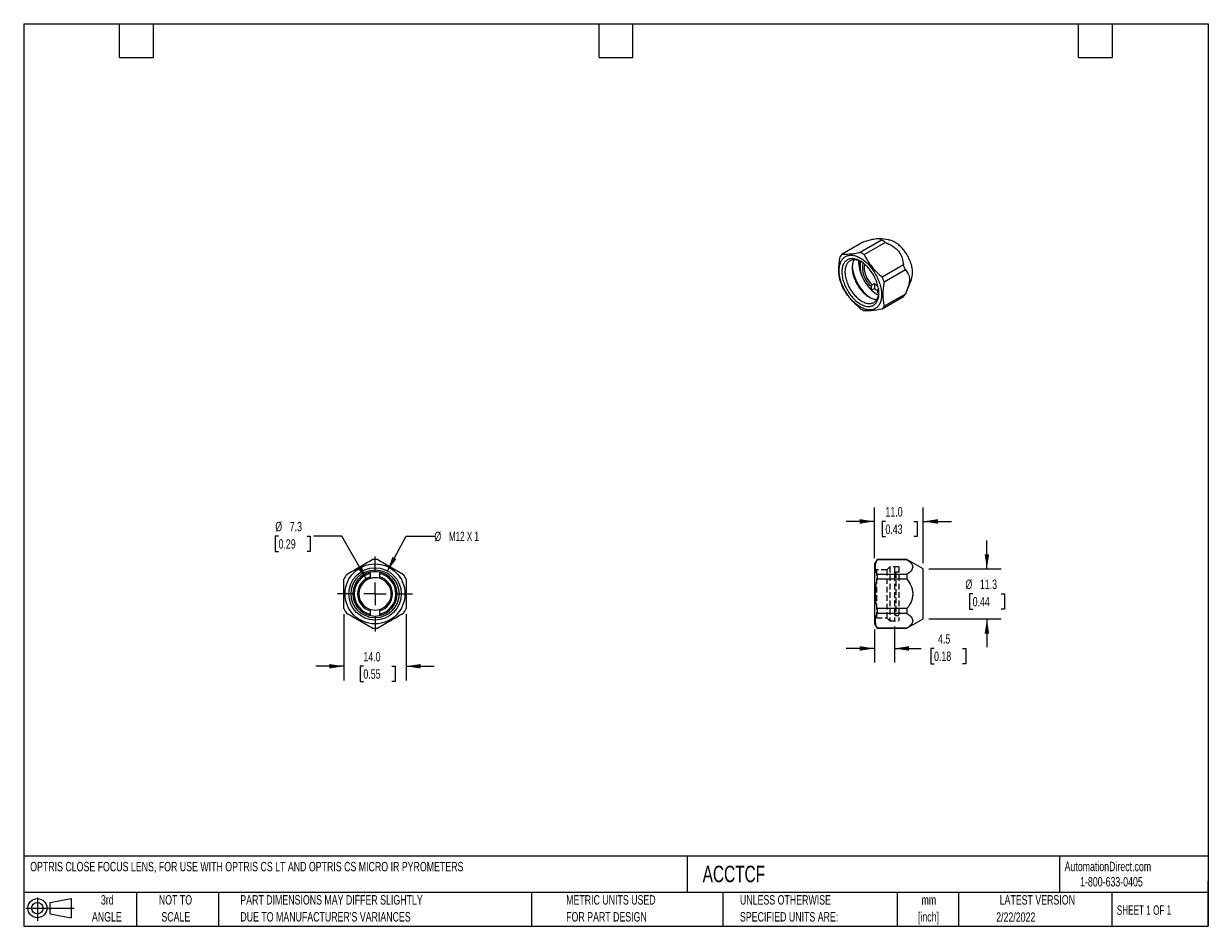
# Model space of a CAD drawing. Header units: millimetres. Extents: x 6 to 273, y 6 to 210.
import ezdxf

# ---------------------------------------------------------------- set-up
doc = ezdxf.new("R2010")
doc.units = ezdxf.units.MM
doc.linetypes.add('HIDDEN', pattern=[1.905, 1.27, -0.635])
for name, color, linetype in [('HIDDEN', 104, 'HIDDEN'), ('SLD-0', 179, 'Continuous'), ('TEXT', 140, 'Continuous')]:
    doc.layers.add(name, color=color, linetype=linetype)
doc.styles.add('SLDTEXTSTYLE0', font='TXT', dxfattribs={"width": 0.7})
doc.styles.add('SLDTEXTSTYLE1', font='TXT', dxfattribs={"width": 0.65})
doc.styles.add('SLDTEXTSTYLE2', font='TXT', dxfattribs={"width": 0.642857})
doc.dimstyles.new('SLDDIMSTYLE0', dxfattribs={"dimtxt": 2.158008, "dimasz": 3.302, "dimexe": 0, "dimexo": 0.0625, "dimgap": 0.539502, "dimtad": 0, "dimtih": 1, "dimtoh": 1, "dimrnd": 1e-09, "dimzin": 4, "dimdsep": 46, "dimtxsty": 'SLDTEXTSTYLE0', "dimsah": 1, "dimcen": 0.09, "dimadec": 0, "dimazin": 1, "dimtfac": 1, "dimtmove": 0, "dimatfit": 0, "dimfxl": 0, "dimfrac": 2, "dimtolj": 1, "dimtzin": 12, "dimarcsym": 0})
doc.dimstyles.new('SLDDIMSTYLE1', dxfattribs={"dimtxt": 2.158008, "dimasz": 3.302, "dimexe": 0, "dimexo": 0.0625, "dimgap": 0.539502, "dimtad": 0, "dimtih": 1, "dimtoh": 1, "dimrnd": 1e-09, "dimzin": 12, "dimdsep": 46, "dimtxsty": 'SLDTEXTSTYLE0', "dimsah": 1, "dimcen": 0, "dimadec": 0, "dimazin": 3, "dimtfac": 1, "dimtofl": 0, "dimtmove": 0, "dimatfit": 3, "dimfxl": 0, "dimfrac": 2, "dimtolj": 1, "dimtzin": 12, "dimarcsym": 0})
doc.dimstyles.new('SLDDIMSTYLE2', dxfattribs={"dimtxt": 2.158008, "dimasz": 3.302, "dimexe": 0, "dimexo": 0.0625, "dimgap": 0.539502, "dimtad": 0, "dimtih": 1, "dimtoh": 1, "dimrnd": 1e-09, "dimzin": 12, "dimdsep": 46, "dimtxsty": 'SLDTEXTSTYLE0', "dimsah": 1, "dimcen": 0, "dimadec": 0, "dimazin": 3, "dimtfac": 1, "dimtofl": 0, "dimtmove": 0, "dimatfit": 3, "dimfxl": 0, "dimfrac": 2, "dimtolj": 1, "dimtzin": 12, "dimarcsym": 0})
doc.dimstyles.new('SLDDIMSTYLE3', dxfattribs={"dimtxt": 2.158008, "dimasz": 3.302, "dimexe": 0, "dimexo": 0.0625, "dimgap": 0.539502, "dimtad": 0, "dimtih": 1, "dimtoh": 1, "dimrnd": 1e-09, "dimzin": 12, "dimdsep": 46, "dimtxsty": 'SLDTEXTSTYLE0', "dimsah": 1, "dimcen": 0.09, "dimadec": 0, "dimazin": 3, "dimtfac": 1, "dimtmove": 0, "dimatfit": 0, "dimfxl": 0, "dimfrac": 2, "dimtolj": 1, "dimtzin": 12, "dimarcsym": 0})

# ---------------------------------------------------------------- blocks, each defined once
blk = doc.blocks.new('Block11')
at = {"color": 7, "linetype": 'Continuous', "lineweight": 18}
for p, q in [((0, 2.88), (10.87, 2.88)), ((2.59, 5.31), (2.59, 0)), ((5.48, 4.17), (10.18, 5.03)), ((5.48, 1.6), (5.48, 4.17)), ((10.18, 5.03), (10.18, 0.73)), ((5.48, 1.6), (10.18, 0.73))]:
    blk.add_line(p, q, dxfattribs=at)
for radius in [2.15, 1.29]:
    blk.add_circle((2.59, 2.88), radius, dxfattribs=at)
blk = doc.blocks.new('Block12')
at = {"color": 7, "linetype": 'Continuous'}
blk.add_blockref('Block11', (0, 0), dxfattribs=at)
blk = doc.blocks.new('SW_NOTE_0')
at = {"layer": 'TEXT', "color": 0, "char_height": 2.117, "attachment_point": 2, "style": 'SLDTEXTSTYLE0'}
for s, insert in [('mm', (2.84, 2.73)), ('[inch]', (2.76, -1.09))]:
    blk.add_mtext(s, dxfattribs=dict(at, insert=insert))
blk = doc.blocks.new('SW_NOTE_0_1')
at = {"layer": 'TEXT', "color": 0, "char_height": 2.1167, "attachment_point": 1, "style": 'SLDTEXTSTYLE0'}
for s, insert in [('UNLESS OTHERWISE', (0, 2.73)), ('SPECIFIED UNITS ARE:', (0, -1.09))]:
    blk.add_mtext(s, dxfattribs=dict(at, insert=insert))
blk = doc.blocks.new('SW_NOTE_0_2')
at = {"layer": 'TEXT', "color": 0, "char_height": 2.1167, "attachment_point": 1, "style": 'SLDTEXTSTYLE0'}
for s, insert in [('PART DIMENSIONS MAY DIFFER SLIGHTLY', (0, 2.73)), ("DUE TO MANUFACTURER'S VARIANCES", (0, -1.09))]:
    blk.add_mtext(s, dxfattribs=dict(at, insert=insert))
blk = doc.blocks.new('SW_NOTE_0_3')
at = {"layer": 'TEXT', "color": 0, "char_height": 2.117, "attachment_point": 2, "style": 'SLDTEXTSTYLE0'}
for s, insert in [('NOT TO', (5.26, 2.73)), ('SCALE', (5.35, -1.09))]:
    blk.add_mtext(s, dxfattribs=dict(at, insert=insert))
blk = doc.blocks.new('SW_NOTE_0_4')
at = {"layer": 'TEXT', "color": 0, "char_height": 2.117, "attachment_point": 2, "style": 'SLDTEXTSTYLE0'}
for s, insert in [('3rd', (2.32, 2.73)), ('ANGLE', (2.22, -1.09))]:
    blk.add_mtext(s, dxfattribs=dict(at, insert=insert))
blk = doc.blocks.new('SW_NOTE_0_5')
at = {"layer": 'TEXT', "color": 0, "char_height": 2.1167, "attachment_point": 1, "style": 'SLDTEXTSTYLE0'}
for s, insert in [('METRIC UNITS USED', (0, 2.73)), ('FOR PART DESIGN', (0, -1.09))]:
    blk.add_mtext(s, dxfattribs=dict(at, insert=insert))
blk = doc.blocks.new('_D')
at = {"layer": 'SLD-0'}
for p, q in [((78.45, 76.59), (78.45, 61.72)), ((92.45, 76.59), (92.45, 61.72)), ((78.45, 64.89), (72.1, 64.89)), ((82.83, 64.89), (82.1, 64.89)), ((82.1, 64.89), (82.1, 61.46)), ((89.24, 64.89), (89.96, 64.89)), ((89.96, 64.89), (89.96, 61.46)), ((92.45, 64.89), (98.8, 64.89)), ((82.1, 61.46), (82.83, 61.46)), ((89.96, 61.46), (89.24, 61.46))]:
    blk.add_line(p, q, dxfattribs=at)
for points in [[(78.45, 64.89), (75.14, 65.4), (75.14, 64.38)], [(92.45, 64.89), (95.75, 64.38), (95.75, 65.4)]]:
    blk.add_solid(points, dxfattribs=at)
at = {"layer": 'SLD-0', "char_height": 2.117, "attachment_point": 1, "style": 'SLDTEXTSTYLE0'}
for s, insert in [('14.0', (82.83, 68.1)), ('0.55', (82.83, 64.19))]:
    blk.add_mtext(s, dxfattribs=dict(at, insert=insert))
blk = doc.blocks.new('_D_1')
at = {"layer": 'SLD-0'}
for p, q in [((88.25, 86.38), (92.46, 94.19)), ((92.46, 94.19), (98.81, 94.19))]:
    blk.add_line(p, q, dxfattribs=at)
blk.add_solid([(88.25, 86.38), (90.26, 89.04), (89.37, 89.53)], dxfattribs=at)
at = {"layer": 'SLD-0', "char_height": 2.117, "attachment_point": 1}
for s, insert, style in [('%%c', (98.81, 95.2), 'SLDTEXTSTYLE0'), ('M12 X 1', (102.07, 95.2), 'SLDTEXTSTYLE2')]:
    blk.add_mtext(s, dxfattribs=dict(at, insert=insert, style=style))
blk = doc.blocks.new('_D_2')
at = {"layer": 'SLD-0'}
for p, q in [((63.73, 94.19), (63, 94.19)), ((63, 94.19), (63, 90.76)), ((70.14, 94.19), (70.86, 94.19)), ((70.86, 94.19), (70.86, 90.76)), ((77.94, 94.19), (71.59, 94.19)), ((83.62, 84.35), (77.94, 94.19)), ((63, 90.76), (63.73, 90.76)), ((70.86, 90.76), (70.14, 90.76))]:
    blk.add_line(p, q, dxfattribs=at)
blk.add_arc((85.45, 81.19), 3.65, 93.2843, 161.0188, dxfattribs=at)
blk.add_solid([(83.62, 84.35), (82.41, 87.46), (81.53, 86.95)], dxfattribs=at)
at = {"layer": 'SLD-0', "char_height": 2.117, "attachment_point": 1, "style": 'SLDTEXTSTYLE0'}
for s, insert in [('%%c', (62.99, 97.4)), ('7.3', (66.25, 97.4)), ('0.29', (63.73, 93.49))]:
    blk.add_mtext(s, dxfattribs=dict(at, insert=insert))
blk = doc.blocks.new('SW_CENTERMARKSYMBOL_0')
at = {"layer": 'SLD-0', "color": 0}
for p, q in [((0, 5.08), (0, 8.44)), ((-5.08, 0), (-8.44, 0)), ((0, 0), (-2.54, 0)), ((0, 0), (0, 2.54)), ((0, 0), (0, -2.54)), ((0, 0), (2.54, 0)), ((5.08, 0), (8.44, 0)), ((0, -5.08), (0, -8.44))]:
    blk.add_line(p, q, dxfattribs=at)
blk = doc.blocks.new('_D_3')
at = {"layer": 'SLD-0'}
for p, q in [((197.88, 73.17), (197.88, 65.72)), ((202.38, 73.82), (202.38, 65.72)), ((197.88, 68.9), (191.53, 68.9)), ((202.38, 68.9), (208.38, 68.9)), ((211.31, 68.9), (210.58, 68.9)), ((210.58, 68.9), (210.58, 65.47)), ((217.72, 68.9), (218.44, 68.9)), ((218.44, 68.9), (218.44, 65.47)), ((210.58, 65.47), (211.31, 65.47)), ((218.44, 65.47), (217.72, 65.47))]:
    blk.add_line(p, q, dxfattribs=at)
for points in [[(197.88, 68.9), (194.58, 69.41), (194.58, 68.39)], [(202.38, 68.9), (205.69, 68.39), (205.69, 69.41)]]:
    blk.add_solid(points, dxfattribs=at)
at = {"layer": 'SLD-0', "char_height": 2.117, "attachment_point": 1, "style": 'SLDTEXTSTYLE0'}
for s, insert in [('4.5', (212.2, 72.11)), ('0.18', (211.31, 68.2))]:
    blk.add_mtext(s, dxfattribs=dict(at, insert=insert))
blk = doc.blocks.new('_D_4')
at = {"layer": 'SLD-0'}
for p, q in [((197.88, 89.21), (197.88, 100.67)), ((208.88, 88.09), (208.88, 100.67)), ((197.88, 97.5), (191.53, 97.5)), ((200.36, 97.5), (199.64, 97.5)), ((199.64, 97.5), (199.64, 94.07)), ((206.77, 97.5), (207.5, 97.5)), ((207.5, 97.5), (207.5, 94.07)), ((208.88, 97.5), (215.23, 97.5)), ((199.64, 94.07), (200.36, 94.07)), ((207.5, 94.07), (206.77, 94.07))]:
    blk.add_line(p, q, dxfattribs=at)
for points in [[(197.88, 97.5), (194.58, 98.01), (194.58, 96.99)], [(208.88, 97.5), (212.19, 96.99), (212.19, 98.01)]]:
    blk.add_solid(points, dxfattribs=at)
at = {"layer": 'SLD-0', "char_height": 2.117, "attachment_point": 1, "style": 'SLDTEXTSTYLE0'}
for s, insert in [('11.0', (200.36, 100.71)), ('0.43', (200.36, 96.8))]:
    blk.add_mtext(s, dxfattribs=dict(at, insert=insert))
blk = doc.blocks.new('_D_5')
at = {"layer": 'SLD-0'}
for p, q in [((223.21, 86.82), (223.21, 93.17)), ((210.15, 86.82), (226.38, 86.82)), ((220, 81.2), (219.27, 81.2)), ((219.27, 81.2), (219.27, 77.77)), ((226.41, 81.2), (227.14, 81.2)), ((227.14, 81.2), (227.14, 77.77)), ((219.27, 77.77), (220, 77.77)), ((227.14, 77.77), (226.41, 77.77)), ((210.15, 75.56), (226.38, 75.56)), ((223.21, 75.56), (223.21, 69.21))]:
    blk.add_line(p, q, dxfattribs=at)
for points in [[(223.21, 86.82), (223.71, 90.12), (222.7, 90.12)], [(223.21, 75.56), (222.7, 72.26), (223.71, 72.26)]]:
    blk.add_solid(points, dxfattribs=at)
at = {"layer": 'SLD-0', "char_height": 2.117, "attachment_point": 1, "style": 'SLDTEXTSTYLE0'}
for s, insert in [('%%c', (218.37, 84.41)), ('11.3', (221.63, 84.41)), ('0.44', (220, 80.5))]:
    blk.add_mtext(s, dxfattribs=dict(at, insert=insert))

msp = doc.modelspace()

# ---------------------------------------------------------------- linework, layer by layer
at = {"color": 7, "linetype": 'Continuous', "lineweight": 25}
for p, q in [((195.385, 160.456), (190.613, 157.701)), ((199.459, 160.82), (194.686, 158.065)), ((195.563, 157.559), (200.335, 160.314)), ((201.074, 160.873), (198.917, 161.167)), ((194.575, 155.269), (194.575, 155.024)), ((204.408, 155.247), (199.636, 152.492)), ((204.847, 154.118), (200.074, 151.363)), ((197.191, 149.764), (197.191, 150.394)), ((197.403, 150.77), (197.898, 151.056)), ((197.898, 149.922), (197.403, 149.636)), ((197.898, 151.056), (197.898, 149.922)), ((198.796, 149.916), (198.605, 149.577)), ((198.605, 149.577), (198.605, 148.948)), ((205.161, 149.4), (206.213, 151.972)), ((198.866, 148.804), (198.817, 148.82)), ((204.408, 148.063), (199.636, 145.308)), ((204.847, 148.686), (200.074, 145.931)), ((198.462, 88.937), (197.884, 87.937)), ((205.211, 88.937), (198.462, 88.937)), ((198.462, 88.937), (198.462, 88.912)), ((198.462, 88.912), (205.211, 88.912)), ((208.884, 86.816), (205.211, 88.937)), ((205.211, 88.937), (205.211, 88.912)), ((84.446, 85.008), (84.446, 85.779)), ((86.446, 85.779), (86.446, 85.008)), ((197.884, 87.937), (197.884, 74.437)), ((198.462, 85.586), (198.462, 84.513)), ((205.211, 85.586), (198.462, 85.586)), ((205.211, 85.586), (205.211, 84.513)), ((208.884, 81.187), (208.884, 86.816)), ((205.211, 84.513), (198.462, 84.513)), ((208.884, 75.557), (208.884, 81.187)), ((84.446, 76.594), (84.446, 77.365)), ((86.446, 77.365), (86.446, 76.594)), ((205.211, 77.861), (198.462, 77.861)), ((198.462, 77.861), (198.462, 76.787)), ((205.211, 77.861), (205.211, 76.787)), ((205.211, 76.787), (198.462, 76.787)), ((205.211, 73.437), (208.884, 75.557)), ((197.884, 74.437), (198.462, 73.437)), ((198.462, 73.461), (198.462, 73.437)), ((205.211, 73.461), (198.462, 73.461)), ((198.462, 73.437), (205.211, 73.437)), ((205.211, 73.461), (205.211, 73.437))]:
    msp.add_line(p, q, dxfattribs=at)
at = {"color": 104, "linetype": 'HIDDEN', "lineweight": 18}
msp.add_line((202.384, 87.287), (202.384, 75.087), dxfattribs=at)
at = {"color": 7, "linetype": 'Continuous', "lineweight": 25, "flags": 128}
for points in [[(206.475, 153.461), (206.469, 153.713), (206.451, 153.972), (206.422, 154.235), (206.382, 154.503), (206.33, 154.775), (206.266, 155.049), (206.192, 155.326), (206.107, 155.603), (206.011, 155.882), (205.905, 156.16), (205.789, 156.437), (205.663, 156.711), (205.528, 156.983), (205.384, 157.252), (205.232, 157.516), (205.071, 157.775), (204.903, 158.028), (204.728, 158.274), (204.546, 158.513), (204.359, 158.744), (204.166, 158.966), (203.968, 159.178), (203.765, 159.381), (203.559, 159.573), (203.35, 159.754), (203.138, 159.923), (202.925, 160.08), (202.71, 160.224), (202.494, 160.355), (202.279, 160.473), (202.064, 160.577), (201.85, 160.667), (201.639, 160.742), (201.429, 160.803), (201.223, 160.848), (201.074, 160.873)], [(189.943, 154.024), (189.949, 154.293), (189.967, 154.555), (189.996, 154.809), (190.036, 155.054), (190.088, 155.29), (190.152, 155.516), (190.227, 155.731), (190.312, 155.936), (190.409, 156.129), (190.516, 156.311), (190.633, 156.48), (190.76, 156.636), (190.897, 156.779), (191.043, 156.909), (191.198, 157.025), (191.362, 157.126), (191.534, 157.214), (191.714, 157.287), (191.901, 157.345), (192.095, 157.388), (192.296, 157.416), (192.502, 157.43), (192.714, 157.428), (192.931, 157.411), (193.152, 157.379), (193.377, 157.332), (193.605, 157.27), (193.836, 157.194), (194.069, 157.103), (194.303, 156.998), (194.539, 156.879), (194.775, 156.746), (195.011, 156.6), (195.246, 156.44), (195.48, 156.268), (195.712, 156.084), (195.942, 155.888), (196.169, 155.68), (196.392, 155.462), (196.611, 155.234), (196.825, 154.996), (197.034, 154.749), (197.238, 154.493), (197.435, 154.229), (197.626, 153.958), (197.809, 153.681), (197.985, 153.397), (198.153, 153.109), (198.313, 152.816), (198.464, 152.519), (198.605, 152.219), (198.737, 151.917), (198.859, 151.613), (198.972, 151.308), (199.073, 151.003), (199.164, 150.699), (199.244, 150.397), (199.314, 150.096), (199.371, 149.798), (199.418, 149.504), (199.453, 149.214), (199.476, 148.93), (199.488, 148.65), (199.488, 148.378), (199.476, 148.112), (199.453, 147.854), (199.418, 147.605), (199.371, 147.364), (199.314, 147.133), (199.244, 146.913), (199.164, 146.702), (199.073, 146.503), (198.972, 146.316), (198.859, 146.141), (198.737, 145.978), (198.605, 145.828), (198.464, 145.692), (198.313, 145.569), (198.153, 145.46), (197.985, 145.366), (197.809, 145.285), (197.626, 145.22), (197.435, 145.169), (197.238, 145.133), (197.034, 145.113), (196.825, 145.107), (196.611, 145.116), (196.392, 145.141), (196.169, 145.18), (195.942, 145.234), (195.712, 145.303), (195.48, 145.387), (195.246, 145.485), (195.011, 145.597), (194.775, 145.723), (194.539, 145.863), (194.303, 146.016), (194.069, 146.182), (193.836, 146.36), (193.605, 146.55), (193.377, 146.752), (193.152, 146.965), (192.931, 147.188), (192.714, 147.421), (192.502, 147.664), (192.296, 147.916), (192.095, 148.175), (191.901, 148.443), (191.714, 148.717), (191.534, 148.998), (191.362, 149.284), (191.198, 149.575), (191.043, 149.87), (190.897, 150.168), (190.76, 150.469), (190.633, 150.772), (190.516, 151.077), (190.409, 151.382), (190.312, 151.686), (190.227, 151.99), (190.152, 152.291), (190.088, 152.591), (190.036, 152.887), (189.996, 153.179), (189.967, 153.466), (189.949, 153.748), (189.943, 154.024)], [(198.888, 148.86), (198.882, 149.118), (198.865, 149.382), (198.836, 149.65), (198.795, 149.924), (198.744, 150.201), (198.68, 150.481), (198.606, 150.763), (198.521, 151.047), (198.426, 151.331), (198.32, 151.615), (198.204, 151.899), (198.078, 152.18), (197.943, 152.459), (197.799, 152.734), (197.647, 153.006), (197.486, 153.273), (197.317, 153.534), (197.142, 153.788), (196.959, 154.036), (196.77, 154.276), (196.576, 154.508), (196.376, 154.73), (196.172, 154.943), (195.963, 155.146), (195.752, 155.338), (195.537, 155.518), (195.32, 155.687), (195.101, 155.844), (194.881, 155.987), (194.661, 156.118), (194.441, 156.235), (194.222, 156.338), (194.004, 156.427), (193.788, 156.501), (193.574, 156.561), (193.364, 156.607), (193.158, 156.637), (192.956, 156.653), (192.759, 156.653), (192.567, 156.639), (192.381, 156.609), (192.202, 156.565), (192.03, 156.505), (191.865, 156.432), (191.708, 156.344), (191.56, 156.241), (191.42, 156.125), (191.29, 155.995), (191.169, 155.853), (191.058, 155.697), (190.957, 155.529), (190.867, 155.349), (190.788, 155.158), (190.719, 154.956), (190.661, 154.743), (190.615, 154.521), (190.581, 154.29), (190.557, 154.051), (190.546, 153.803), (190.546, 153.549), (190.557, 153.288), (190.581, 153.022), (190.615, 152.751), (190.661, 152.476), (190.719, 152.197), (190.788, 151.916), (190.867, 151.632), (190.957, 151.348), (191.058, 151.064), (191.169, 150.78), (191.29, 150.498), (191.42, 150.218), (191.56, 149.94), (191.708, 149.667), (191.865, 149.397), (192.03, 149.134), (192.202, 148.876), (192.381, 148.624), (192.567, 148.38), (192.759, 148.144), (192.956, 147.917), (193.158, 147.699), (193.364, 147.491), (193.574, 147.294), (193.788, 147.108), (194.004, 146.933), (194.222, 146.771), (194.441, 146.62), (194.661, 146.483), (194.881, 146.36), (195.101, 146.249), (195.32, 146.153), (195.537, 146.071), (195.752, 146.004), (195.963, 145.951), (196.172, 145.914), (196.376, 145.891), (196.576, 145.883), (196.77, 145.89), (196.959, 145.912), (197.142, 145.949), (197.317, 146.001), (197.486, 146.067), (197.647, 146.148), (197.799, 146.243), (197.943, 146.353), (198.078, 146.476), (198.204, 146.612), (198.32, 146.761), (198.426, 146.923), (198.521, 147.097), (198.606, 147.283), (198.68, 147.479), (198.744, 147.687), (198.795, 147.904), (198.836, 148.131), (198.865, 148.366), (198.882, 148.609), (198.888, 148.86)], [(194.897, 155.977), (194.699, 156.075), (194.488, 156.166), (194.279, 156.243), (194.073, 156.305), (193.87, 156.351), (193.67, 156.383), (193.475, 156.4), (193.284, 156.401), (193.1, 156.387), (192.921, 156.358), (192.749, 156.314), (192.584, 156.255), (192.427, 156.181), (192.278, 156.092), (192.137, 155.99), (192.006, 155.873), (191.884, 155.743), (191.772, 155.599), (191.67, 155.443), (191.579, 155.274), (191.498, 155.094), (191.429, 154.902), (191.37, 154.7), (191.323, 154.488), (191.288, 154.267), (191.265, 154.037), (191.253, 153.799), (191.253, 153.554), (191.265, 153.302), (191.288, 153.045), (191.323, 152.783), (191.37, 152.517), (191.429, 152.247), (191.498, 151.976), (191.579, 151.702), (191.67, 151.428), (191.772, 151.154), (191.884, 150.881), (192.006, 150.61), (192.137, 150.342), (192.278, 150.077), (192.427, 149.816), (192.584, 149.561), (192.749, 149.311), (192.921, 149.069), (193.1, 148.833), (193.284, 148.606), (193.475, 148.387), (193.67, 148.178), (193.87, 147.98), (194.073, 147.792), (194.279, 147.615), (194.488, 147.451), (194.699, 147.298), (194.911, 147.159), (195.123, 147.033), (195.335, 146.921), (195.546, 146.823), (195.756, 146.739), (195.964, 146.67), (196.169, 146.616), (196.37, 146.576), (196.568, 146.552), (196.761, 146.543), (196.948, 146.55), (197.13, 146.571), (197.305, 146.608), (197.474, 146.659), (197.635, 146.726), (197.788, 146.807), (197.933, 146.903), (198.069, 147.013), (198.196, 147.136), (198.313, 147.273), (198.42, 147.423), (198.517, 147.586), (198.602, 147.76), (198.678, 147.946), (198.741, 148.143), (198.794, 148.35), (198.835, 148.567), (198.865, 148.793), (198.882, 149.027), (198.884, 149.071)], [(193.308, 156.402), (193.296, 156.382), (193.205, 156.213), (193.124, 156.033), (193.055, 155.841), (192.997, 155.639), (192.95, 155.427), (192.915, 155.206), (192.891, 154.976), (192.879, 154.738), (192.879, 154.493), (192.891, 154.241), (192.915, 153.984), (192.95, 153.722), (192.997, 153.456), (193.055, 153.186), (193.124, 152.914), (193.205, 152.641), (193.296, 152.367), (193.398, 152.093), (193.51, 151.82), (193.632, 151.549), (193.763, 151.281), (193.904, 151.016), (194.053, 150.755), (194.21, 150.5), (194.375, 150.25), (194.547, 150.007), (194.726, 149.772), (194.911, 149.545), (195.101, 149.326), (195.296, 149.117), (195.496, 148.919), (195.699, 148.731), (195.906, 148.554), (196.114, 148.39), (196.325, 148.237), (196.537, 148.098), (196.749, 147.972), (196.961, 147.86), (197.173, 147.762), (197.382, 147.678), (197.59, 147.609), (197.795, 147.555), (197.996, 147.515), (198.194, 147.491), (198.387, 147.482), (198.457, 147.483)], [(198.605, 149.577), (198.781, 149.536), (198.851, 149.524)], [(198.872, 148.874), (198.8, 148.891), (198.605, 148.948)]]:
    msp.add_lwpolyline(points, dxfattribs=at)
at = {"color": 7, "linetype": 'Continuous', "lineweight": 25}
for radius in [6.75, 5.9, 5.4]:
    msp.add_circle((85.446, 81.187), radius, dxfattribs=at)
for centre, radius, start, end in [((196.256, 154.26), 7.3, 56.02908, 63.97629), ((192.933, 155.605), 3.127, 137.90194, 151.89672), ((191.484, 151.505), 7.3, 56.02908, 63.97629), ((202.369, 155.686), 9.517, 184.80846, 235.18616), ((202.587, 156.186), 8.29, 179.64399, 207.01913), ((198.511, 155.296), 3.936, 168.29615, 180.3953), ((201.312, 155.014), 6.675, 170.94291, 231.87032), ((200.605, 154.632), 5.442, 168.44812, 231.15118), ((200.762, 154.729), 5.192, 172.02185, 229.68792), ((192.97, 150.159), 12.519, 18.43297, 23.97839), ((188.198, 147.404), 12.519, 18.43297, 23.97839), ((202.482, 153.396), 3.993, 339.1052, 0.92962), ((202.051, 155.604), 12.519, 198.43297, 203.97839), ((202.84, 155.551), 8.191, 212.80666, 240.51946), ((200.651, 154.047), 4.066, 227.37697, 240.95735), ((201.337, 154.123), 5.429, 230.6955, 239.78765), ((201.338, 154.123), 5.43, 230.69579, 239.78736), ((202.088, 150.159), 3.127, 317.90194, 331.89672), ((198.765, 151.503), 7.3, 236.02908, 243.97629), ((197.316, 147.404), 3.127, 317.90194, 331.89672), ((85.446, 81.187), 7.75, 85.41462, 94.58538), ((85.446, 81.187), 7.75, 145.41462, 154.58538), ((85.446, 81.187), 5, 101.53696, 258.46304), ((85.446, 81.187), 4.7, 102.28449, 257.71551), ((85.446, 81.187), 5, 78.46304, 101.53696), ((85.446, 81.187), 5, 281.53696, 78.46304), ((85.446, 81.187), 4.7, 282.28449, 77.71551), ((85.446, 81.187), 7.75, 25.41462, 34.58538), ((85.446, 81.187), 3.95, 104.66485, 255.33515), ((85.446, 81.187), 3.65, 105.9008, 254.0992), ((85.446, 81.187), 3.65, 74.0992, 105.9008), ((85.446, 81.187), 3.95, 284.66485, 75.33515), ((85.446, 81.187), 3.65, 285.9008, 74.0992), ((85.446, 81.187), 7.75, 205.41462, 214.58538), ((85.446, 81.187), 3.65, 254.0992, 285.9008), ((85.446, 81.187), 7.75, 325.41462, 334.58538), ((85.446, 81.187), 5, 258.46304, 281.53696), ((85.446, 81.187), 5, 258.46304, 281.54579), ((85.446, 81.187), 7.75, 265.41462, 274.58538)]:
    msp.add_arc(centre, radius, start, end, dxfattribs=at)
for points, knots in [([(195.385, 160.456), (195.94, 160.631), (196.479, 160.789), (197.242, 160.98), (197.49, 161.035), (197.944, 161.121), (198.152, 161.152), (198.527, 161.185), (198.687, 161.187), (198.956, 161.166), (199.067, 161.143), (199.328, 161.044), (199.416, 160.942), (199.459, 160.82)], [0, 0, 0, 0, 0.25, 0.25, 0.375, 0.375, 0.5, 0.5, 0.625, 0.625, 0.75, 0.75, 1, 1, 1, 1]), ([(200.335, 160.314), (200.89, 160.091), (201.429, 159.831), (202.192, 159.339), (202.44, 159.156), (202.894, 158.76), (203.102, 158.545), (203.477, 158.079), (203.637, 157.835), (203.906, 157.332), (204.016, 157.07), (204.278, 156.287), (204.366, 155.767), (204.408, 155.247)], [0, 0, 0, 0, 0.25, 0.25, 0.375, 0.375, 0.5, 0.5, 0.625, 0.625, 0.75, 0.75, 1, 1, 1, 1]), ([(190.613, 157.701), (191.09, 157.65), (191.652, 157.645), (192.678, 157.736), (193.052, 157.783), (193.84, 157.905), (194.255, 157.98), (194.686, 158.065)], [0, 0, 0, 0, 0.5, 0.5, 0.75, 0.75, 1, 1, 1, 1]), ([(195.563, 157.559), (196.04, 156.617), (196.602, 155.711), (197.628, 154.432), (198.002, 154.017), (198.79, 153.229), (199.205, 152.854), (199.636, 152.492)], [0, 0, 0, 0, 0.5, 0.5, 0.75, 0.75, 1, 1, 1, 1]), ([(190.175, 151.646), (189.983, 152.427), (189.869, 153.262), (189.868, 154.631), (189.896, 155.109), (190.001, 156.08), (190.079, 156.575), (190.175, 157.078)], [0, 0, 0, 0, 0.5, 0.5, 0.75, 0.75, 1, 1, 1, 1]), ([(204.847, 154.118), (205.103, 153.868), (205.328, 153.58), (205.579, 153.042), (205.648, 152.843), (205.74, 152.414), (205.765, 152.183), (205.765, 151.683), (205.741, 151.423), (205.648, 150.888), (205.58, 150.61), (205.329, 149.781), (205.103, 149.233), (204.847, 148.686)], [0, 0, 0, 0, 0.25, 0.25, 0.375, 0.375, 0.5, 0.5, 0.625, 0.625, 0.75, 0.75, 1, 1, 1, 1]), ([(194.686, 145.449), (193.826, 146.171), (193.037, 146.945), (192.008, 148.223), (191.69, 148.67), (191.113, 149.58), (190.852, 150.044), (190.613, 150.517)], [0, 0, 0, 0, 0.5, 0.5, 0.75, 0.75, 1, 1, 1, 1]), ([(200.074, 151.363), (199.883, 150.36), (199.769, 149.394), (199.768, 148.023), (199.795, 147.578), (199.901, 146.728), (199.978, 146.323), (200.074, 145.931)], [0, 0, 0, 0, 0.5, 0.5, 0.75, 0.75, 1, 1, 1, 1]), ([(199.636, 145.308), (198.776, 145.137), (197.986, 145.011), (196.958, 144.919), (196.639, 144.904), (196.062, 144.904), (195.802, 144.918), (195.563, 144.944)], [0, 0, 0, 0, 0.5, 0.5, 0.75, 0.75, 1, 1, 1, 1]), ([(79.065, 85.586), (80.011, 86.132), (80.966, 86.683), (82.419, 87.522), (82.909, 87.805), (83.874, 88.362), (84.352, 88.638), (84.826, 88.912)], [0, 0, 0, 0, 0.5, 0.5, 0.75, 0.75, 1, 1, 1, 1]), ([(86.065, 88.912), (87.011, 88.366), (87.966, 87.814), (89.419, 86.975), (89.909, 86.693), (90.874, 86.135), (91.352, 85.859), (91.826, 85.586)], [0, 0, 0, 0, 0.5, 0.5, 0.75, 0.75, 1, 1, 1, 1]), ([(198.462, 88.912), (198.191, 88.366), (198.03, 87.814), (198.028, 86.975), (198.067, 86.693), (198.217, 86.135), (198.326, 85.859), (198.462, 85.586)], [0, 0, 0, 0, 0.5, 0.5, 0.75, 0.75, 1, 1, 1, 1]), ([(205.211, 88.912), (205.573, 88.668), (205.892, 88.412), (206.247, 87.994), (206.344, 87.848), (206.475, 87.553), (206.51, 87.402), (206.51, 87.096), (206.475, 86.946), (206.344, 86.651), (206.248, 86.505), (205.893, 86.086), (205.574, 85.83), (205.211, 85.586)], [0, 0, 0, 0, 0.25, 0.25, 0.375, 0.375, 0.5, 0.5, 0.625, 0.625, 0.75, 0.75, 1, 1, 1, 1]), ([(78.446, 77.861), (78.446, 78.953), (78.446, 80.056), (78.446, 81.734), (78.446, 82.299), (78.446, 83.414), (78.446, 83.965), (78.446, 84.513)], [0, 0, 0, 0, 0.5, 0.5, 0.75, 0.75, 1, 1, 1, 1]), ([(92.446, 84.513), (92.446, 83.42), (92.446, 82.317), (92.446, 80.64), (92.446, 80.074), (92.446, 78.96), (92.446, 78.408), (92.446, 77.861)], [0, 0, 0, 0, 0.5, 0.5, 0.75, 0.75, 1, 1, 1, 1]), ([(198.462, 84.513), (198.191, 83.42), (198.03, 82.317), (198.028, 80.64), (198.067, 80.074), (198.217, 78.96), (198.326, 78.408), (198.462, 77.861)], [0, 0, 0, 0, 0.5, 0.5, 0.75, 0.75, 1, 1, 1, 1]), ([(205.211, 84.513), (205.573, 84.025), (205.892, 83.513), (206.247, 82.677), (206.344, 82.385), (206.475, 81.794), (206.51, 81.494), (206.51, 80.881), (206.475, 80.58), (206.344, 79.99), (206.248, 79.698), (205.893, 78.861), (205.574, 78.349), (205.211, 77.861)], [0, 0, 0, 0, 0.25, 0.25, 0.375, 0.375, 0.5, 0.5, 0.625, 0.625, 0.75, 0.75, 1, 1, 1, 1]), ([(84.826, 73.461), (83.88, 74.008), (82.925, 74.559), (81.472, 75.398), (80.982, 75.681), (80.017, 76.238), (79.539, 76.514), (79.065, 76.787)], [0, 0, 0, 0, 0.5, 0.5, 0.75, 0.75, 1, 1, 1, 1]), ([(91.826, 76.787), (90.88, 76.241), (89.925, 75.69), (88.472, 74.851), (87.982, 74.568), (87.017, 74.011), (86.539, 73.735), (86.065, 73.461)], [0, 0, 0, 0, 0.5, 0.5, 0.75, 0.75, 1, 1, 1, 1]), ([(198.462, 76.787), (198.191, 76.241), (198.03, 75.69), (198.028, 74.851), (198.067, 74.568), (198.217, 74.011), (198.326, 73.735), (198.462, 73.461)], [0, 0, 0, 0, 0.5, 0.5, 0.75, 0.75, 1, 1, 1, 1]), ([(205.211, 76.787), (205.573, 76.544), (205.892, 76.288), (206.247, 75.87), (206.344, 75.723), (206.475, 75.428), (206.51, 75.278), (206.51, 74.972), (206.475, 74.821), (206.344, 74.526), (206.248, 74.38), (205.893, 73.962), (205.574, 73.705), (205.211, 73.461)], [0, 0, 0, 0, 0.25, 0.25, 0.375, 0.375, 0.5, 0.5, 0.625, 0.625, 0.75, 0.75, 1, 1, 1, 1])]:
    msp.add_open_spline(points, degree=3, knots=knots, dxfattribs=at)
for points in [[(197.191, 150.394), (197.262, 150.519), (197.333, 150.644), (197.403, 150.77)], [(197.403, 149.636), (197.332, 149.679), (197.262, 149.721), (197.191, 149.764)], [(198.605, 148.948), (198.676, 148.905), (198.747, 148.862), (198.817, 148.82)], [(84.446, 85.779), (84.446, 85.881), (84.446, 85.983), (84.446, 86.086)], [(86.446, 86.086), (86.446, 85.983), (86.446, 85.881), (86.446, 85.779)], [(84.446, 84.697), (84.446, 84.801), (84.446, 84.904), (84.446, 85.008)], [(86.446, 85.008), (86.446, 84.904), (86.446, 84.801), (86.446, 84.697)], [(84.446, 77.365), (84.446, 77.469), (84.446, 77.572), (84.446, 77.676)], [(86.446, 77.676), (86.446, 77.572), (86.446, 77.469), (86.446, 77.365)], [(84.446, 76.288), (84.446, 76.39), (84.446, 76.492), (84.446, 76.594)], [(86.446, 76.594), (86.446, 76.492), (86.446, 76.39), (86.446, 76.288)]]:
    msp.add_open_spline(points, degree=3, dxfattribs=at)
at = {"layer": 'HIDDEN'}
for p, q in [((200.684, 86.587), (198.384, 86.587)), ((198.384, 86.587), (198.384, 75.787)), ((201.384, 87.287), (200.684, 86.587)), ((200.684, 86.587), (200.684, 75.787)), ((203.384, 87.287), (201.384, 87.287)), ((201.384, 87.287), (201.384, 75.087)), ((203.384, 86.086), (202.684, 86.086)), ((202.684, 86.086), (202.684, 76.288)), ((203.384, 87.287), (203.384, 75.087)), ((198.384, 75.787), (200.684, 75.787)), ((200.684, 75.787), (201.384, 75.087)), ((201.384, 75.087), (203.384, 75.087)), ((202.684, 76.288), (203.384, 76.288))]:
    msp.add_line(p, q, dxfattribs=at)
for centre, start, end in [((425.624, -132.36), 135.58349, 135.66223), ((425.624, 294.733), 224.33777, 224.41651)]:
    msp.add_arc(centre, 312.123, start, end, dxfattribs=at)
at = {"layer": 'TEXT'}
for p, q in [((6.35, 209.55), (273.05, 209.55)), ((6.35, 209.55), (6.35, 6.35)), ((27.94, 201.93), (27.94, 209.55)), ((35.56, 201.93), (35.56, 209.55)), ((135.89, 201.93), (135.89, 209.55)), ((143.51, 201.93), (143.51, 209.55)), ((243.84, 201.93), (243.84, 209.55)), ((251.46, 201.93), (251.46, 209.55)), ((273.05, 209.55), (273.05, 6.35)), ((27.94, 201.93), (35.56, 201.93)), ((135.89, 201.93), (143.51, 201.93)), ((243.84, 201.93), (251.46, 201.93)), ((273.05, 22.126), (6.35, 22.126)), ((155.759, 22.126), (155.759, 13.97)), ((239.575, 22.126), (239.575, 13.97)), ((273.05, 6.35), (273.05, 16.51)), ((273.05, 13.97), (6.35, 13.97)), ((31.75, 13.97), (31.75, 6.35)), ((50.212, 13.97), (50.212, 6.35)), ((120.646, 13.97), (120.646, 6.35)), ((163.78, 13.97), (163.78, 6.35)), ((203.024, 13.97), (203.024, 6.35)), ((216.812, 13.97), (216.812, 6.35)), ((251.349, 13.97), (251.349, 6.35)), ((6.35, 6.35), (273.05, 6.35))]:
    msp.add_line(p, q, dxfattribs=at)

# ---------------------------------------------------------------- block references
at = {"layer": 'SLD-0'}
msp.add_blockref('SW_CENTERMARKSYMBOL_0', (85.446, 81.187), dxfattribs=at)
at = {"layer": 'TEXT'}
for name, p in [('SW_NOTE_0_4', (22.847, 10.635)), ('SW_NOTE_0_3', (35.257, 10.635)), ('SW_NOTE_0_2', (55.119, 10.635)), ('SW_NOTE_0_5', (128.478, 10.635)), ('SW_NOTE_0_1', (167.608, 10.635)), ('Block12', (6.838, 7.554)), ('SW_NOTE_0', (207.286, 10.629))]:
    msp.add_blockref(name, p, dxfattribs=at)

# ---------------------------------------------------------------- texts
at = {"layer": 'SLD-0', "char_height": 2.11667, "attachment_point": 1, "style": 'SLDTEXTSTYLE0'}
for s, insert in [('AutomationDirect.com', (240.695, 20.877)), ('1-800-633-0405', (244.192, 17.437))]:
    msp.add_mtext(s, dxfattribs=dict(at, insert=insert))
at = {"layer": 'TEXT'}
for s, insert, char_height, attachment_point, style in [('OPTRIS CLOSE FOCUS LENS, FOR USE WITH OPTRIS CS LT AND OPTRIS CS MICRO IR PYROMETERS', (7.81, 20.847), 2.11667, 1, 'SLDTEXTSTYLE0'), ('ACCTCF', (159.208, 19.987), 3.7042, 1, 'SLDTEXTSTYLE0'), ('LATEST VERSION', (234.552, 13.364), 2.11667, 2, 'SLDTEXTSTYLE0'), ('SHEET 1 OF 1', (252.441, 11.051), 2.11667, 1, 'SLDTEXTSTYLE1'), ('2/22/2022', (229.701, 9.474), 2.1167, 2, 'SLDTEXTSTYLE0')]:
    msp.add_mtext(s, dxfattribs=dict(at, insert=insert, char_height=char_height, attachment_point=attachment_point, style=style))

# ---------------------------------------------------------------- dimensions: what is measured, and where the dimension line sits
at = {"layer": 'SLD-0'}
for base, p1, p2, dimstyle, picture, middle in [((197.884, 97.498), (208.884, 86.816), (197.884, 87.937), 'SLDDIMSTYLE0', '_D_4', (203.568, 97.498)), ((92.446, 64.89), (78.446, 77.861), (92.446, 77.861), 'SLDDIMSTYLE0', '_D', (86.032, 64.89)), ((202.384, 68.9), (197.884, 74.437), (202.384, 75.087), 'SLDDIMSTYLE3', '_D_3', (214.514, 68.9))]:
    dim = msp.add_linear_dim(base=base, p1=p1, p2=p2, dimstyle=dimstyle, dxfattribs=at)
    dim.commit()
    dim.dimension.update_dxf_attribs({"geometry": picture, "text_midpoint": middle, "dimtype": 160})
dim = msp.add_diameter_dim_2p(p1=(87.271, 78.026), p2=(83.621, 84.348), dimstyle='SLDDIMSTYLE2', dxfattribs=at)
dim.commit()
dim.dimension.update_dxf_attribs({"geometry": '_D_2', "text_midpoint": (66.932, 94.191), "dimtype": 163})
dim = msp.add_diameter_dim_2p(p1=(82.645, 75.994), p2=(88.246, 86.38), text='%%cM12 X 1', dimstyle='SLDDIMSTYLE1', dxfattribs=at)
dim.commit()
dim.dimension.update_dxf_attribs({"geometry": '_D_1', "text_midpoint": (106.279, 94.191), "dimtype": 163})
dim = msp.add_linear_dim(base=(223.205, 75.557), p1=(208.884, 86.816), p2=(208.884, 75.557), angle=90, text='%%c<>', dimstyle='SLDDIMSTYLE3', dxfattribs=at)
dim.commit()
dim.dimension.update_dxf_attribs({"geometry": '_D_5', "text_midpoint": (223.205, 81.202), "dimtype": 160})

doc.saveas('drawing.dxf')
